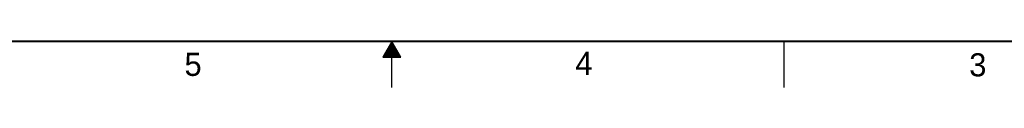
# Model space of a CAD drawing. Header units: inches. Extents: x 0 to 34, y 0 to 22.
# Tile 58 of 117: x 13 to 23.6, y 0 to 0.5. Entities that reach past the tile are written whole.
import ezdxf

# ---------------------------------------------------------------- set-up
doc = ezdxf.new("R2010")
doc.units = ezdxf.units.IN
doc.header["$LTSCALE"] = 1.87
doc.header["$MEASUREMENT"] = 0
doc.layers.get('0').update_dxf_attribs({"linetype": 'CONTINUOUS'})
doc.styles.add('TEXTSTYLE_2', font='txt')

msp = doc.modelspace()

# ---------------------------------------------------------------- linework, layer by layer
at = {"color": 2, "linetype": 'CONTINUOUS'}
for p, q in [((17, 0.5), (16.902, 0.33)), ((16.96, 0.43), (17.04, 0.43)), ((16.965, 0.44), (17.035, 0.44)), ((16.971, 0.45), (17.029, 0.45)), ((16.977, 0.46), (17.023, 0.46)), ((16.983, 0.47), (17.017, 0.47)), ((16.988, 0.48), (17.012, 0.48)), ((16.994, 0.49), (17.006, 0.49)), ((17.098, 0.33), (17, 0.5)), ((17, 0), (17, 0.5)), ((21.25, 0), (21.25, 0.5)), ((16.902, 0.33), (17.098, 0.33)), ((16.908, 0.34), (17.092, 0.34)), ((16.913, 0.35), (17.087, 0.35)), ((16.919, 0.36), (17.081, 0.36)), ((16.925, 0.37), (17.075, 0.37)), ((16.931, 0.38), (17.069, 0.38)), ((16.937, 0.39), (17.064, 0.39)), ((16.942, 0.4), (17.058, 0.4)), ((16.948, 0.41), (17.052, 0.41)), ((16.954, 0.42), (17.046, 0.42))]:
    msp.add_line(p, q, dxfattribs=at)
at = {"color": 7, "linetype": 'CONTINUOUS', "const_width": 0.02}
msp.add_lwpolyline([(0.5, 0.5), (33.5, 0.5)], dxfattribs=at)

# ---------------------------------------------------------------- texts
at = {"color": 2, "linetype": 'CONTINUOUS', "char_height": 0.25, "width": 0.25, "attachment_point": 1, "line_spacing_factor": 0.9, "style": 'TEXTSTYLE_2'}
for s, insert in [('5', (14.754, 0.376)), ('4', (18.988, 0.387)), ('3', (23.256, 0.371))]:
    msp.add_mtext(s, dxfattribs=dict(at, insert=insert))

doc.saveas('drawing.dxf')
